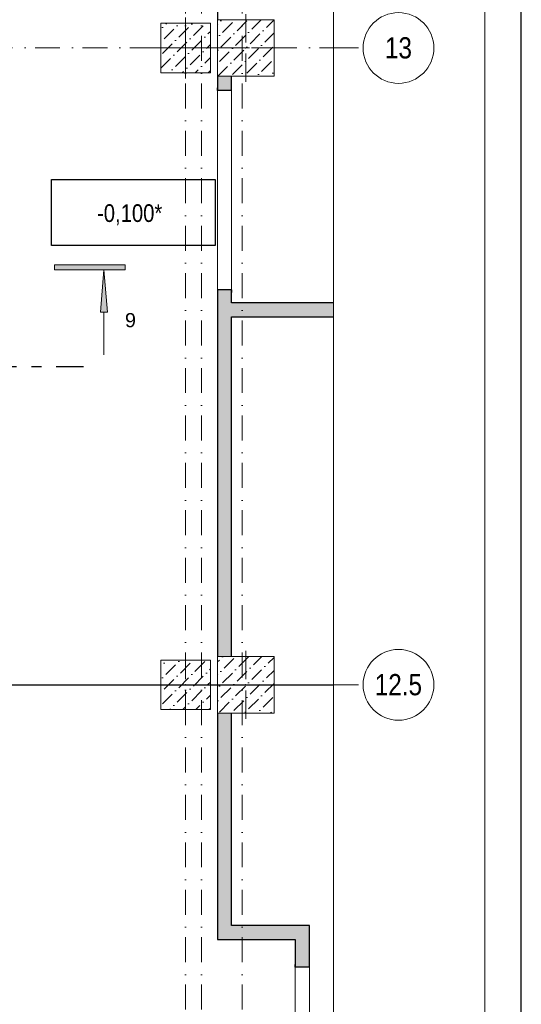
# Model space of a CAD drawing. Header units: millimetres. Extents: x -2890 to 117730, y -526 to 88572.
# Tile 62 of 65: x 110514 to 117608, y 57780 to 71696. Entities that reach past the tile are written whole.
import ezdxf
from ezdxf.xclip import XClip

# ---------------------------------------------------------------- set-up
doc = ezdxf.new("R2010")
doc.units = ezdxf.units.MM
doc.header["$MEASUREMENT"] = 0
doc.header["$XCLIPFRAME"] = 2
doc.set_wipeout_variables(frame=1)
for name, pattern in [('Wipeout_Contour', [1000, 0, -1000]), ('Штрих-Штриховая', [10.936111, 5.291667, -2.116667, 1.411111, -2.116667]), ('Штрихпунктирная', [6.702778, 3.527778, -1.763889, 0, -1.411111])]:
    doc.linetypes.add(name, pattern=pattern)
for name, color, linetype in [('2D - Кладочный', 7, 'Continuous'), ('Конструктив - Колонны', 7, 'Continuous'), ('Конструктив - Стены Внутр сущ.', 7, 'Continuous'), ('Маркер - Разрез', 7, 'Continuous'), ('Размер - Конструктив нов', 7, 'Continuous'), ('Чертеж и Рисунок', 7, 'Continuous'), ('Элемент Модели - Оси', 7, 'Continuous')]:
    doc.layers.add(name, color=color, linetype=linetype)
doc.styles.add('СГЕНЕРИР_СТИЛЬ_1', font='ARIALN.TTF')
doc.styles.add('СГЕНЕРИР_СТИЛЬ_5', font='arial.ttf')
pattern_1 = [(45, (-30913.9, 8296), (-183.84776, 183.84776), [195, -65, 0, -65]), (45, (-30890.9, 8502.82), (-183.84776, 183.84776), [195, -65, 0, -65])]

# ---------------------------------------------------------------- blocks, each defined once
blk = doc.blocks.new('Чертеж_4_5', base_point=(-404.87, 87.91))
at = {"layer": 'Размер - Конструктив нов', "color": 7, "linetype": 'Continuous', "lineweight": 15}
for p, q in [((1158.63, 717.91), (1157.46, 717.91)), ((1158.63, 627.91), (1157.46, 627.91))]:
    blk.add_line(p, q, dxfattribs=at)
at = {"layer": 'Элемент Модели - Оси', "color": 7, "linetype": 'Штрихпунктирная', "lineweight": 15}
for p, q in [((1157.46, 717.91), (1161.63, 717.91)), ((1157.46, 627.91), (1161.63, 627.91))]:
    blk.add_line(p, q, dxfattribs=at)
at = {"layer": 'Элемент Модели - Оси', "color": 7, "linetype": 'Continuous', "lineweight": 15}
for centre in [(1166.63, 717.91), (1166.63, 627.91)]:
    blk.add_circle(centre, 5, dxfattribs=at)
at = {"layer": 'Элемент Модели - Оси', "color": 7, "linetype": 'Continuous', "lineweight": 15, "char_height": 3, "attachment_point": 4, "style": 'СГЕНЕРИР_СТИЛЬ_1'}
for s, insert in [('\\A1;\\pt0;13', (1164.71, 717.91)), ('\\A1;\\pt0;12.5', (1163.27, 627.91))]:
    blk.add_mtext(s, dxfattribs=dict(at, insert=insert))

msp = doc.modelspace()

# ---------------------------------------------------------------- hatches: boundary and pattern name
at = {"layer": 'Конструктив - Стены Внутр сущ.', "linetype": 'Continuous', "lineweight": 15, "ltscale": 100}
for points in [[(113511.1, 70896), (113311.1, 70896), (113311.1, 70696.1), (113511.1, 70696.1)], [(113311.1, 62696), (113511.1, 62696), (113511.1, 67876.1), (113311.1, 67876.1)], [(113511.1, 67696.1), (113511.1, 67496.1), (114954, 67496.1), (114954, 67696.1)], [(113311.1, 58896), (113511.1, 58896), (113511.1, 61896), (113311.1, 61896)], [(113511.1, 58896), (113311.1, 58696), (113511.1, 58696)], [(113511.1, 58896), (113311.1, 58896), (113311.1, 58696)], [(113511.1, 58696), (114411.1, 58696), (114411.1, 58896), (113511.1, 58896)], [(114411.1, 58696), (114611.1, 58896), (114411.1, 58896)], [(114411.1, 58696), (114611.1, 58696), (114611.1, 58896)], [(114411.1, 58696), (114411.1, 58306), (114611.1, 58306), (114611.1, 58696)]]:
    msp.add_hatch(color=7, dxfattribs=at).paths.add_polyline_path(points)
at = {"layer": 'Маркер - Разрез', "linetype": 'Continuous', "lineweight": 5, "ltscale": 100}
for points in [[(112005.3, 68230.5), (111005.3, 68230.5), (111005.3, 68160.5), (112005.3, 68160.5)], [(111705.3, 68160.5), (111655.3, 67560.5), (111755.3, 67560.5)]]:
    msp.add_hatch(color=7, dxfattribs=at).paths.add_polyline_path(points)

# ---------------------------------------------------------------- linework, layer by layer
at = {"color": 7, "linetype": 'Continuous', "lineweight": 30, "ltscale": 100}
msp.add_line((117608, 5), (117608, 83105), dxfattribs=at)
at = {"layer": '2D - Кладочный', "color": 160, "linetype": 'Штрих-Штриховая', "lineweight": 30, "ltscale": 100}
msp.add_line((99002.7, 66796), (111415.5, 66796), dxfattribs=at)
at = {"layer": '2D - Кладочный', "color": 1, "linetype": 'Continuous', "lineweight": 30, "ltscale": 100, "flags": 128}
msp.add_lwpolyline([(110965.8, 69436.9), (113277, 69436.9), (113277, 68505.4), (110965.8, 68505.4)], close=True, dxfattribs=at)
at = {"layer": 'Конструктив - Стены Внутр сущ.', "color": 7, "linetype": 'Continuous', "lineweight": 30, "ltscale": 100}
for p, q in [((113311.1, 70696.1), (113311.1, 70733.1)), ((113396.1, 70696.1), (113311.1, 70696.1)), ((113511.1, 70696.1), (113396.1, 70696.1)), ((113511.1, 70696.1), (113511.1, 70733.1)), ((113311.1, 67876.1), (113311.1, 67839.1)), ((113396.1, 67876.1), (113311.1, 67876.1)), ((113511.1, 67876.1), (113396.1, 67876.1)), ((113511.1, 67876.1), (113511.1, 67839.1)), ((114411.1, 58306), (114411.1, 58343)), ((114496.1, 58306), (114411.1, 58306)), ((114611.1, 58306), (114496.1, 58306)), ((114611.1, 58306), (114611.1, 58343))]:
    msp.add_line(p, q, dxfattribs=at)
at = {"layer": 'Конструктив - Стены Внутр сущ.', "color": 7, "linetype": 'Continuous', "lineweight": 15, "ltscale": 100}
for p, q in [((113311.1, 70696.1), (113311.1, 67876.1)), ((113511.1, 67876.1), (113511.1, 70696.1)), ((114411.1, 58306), (114411.1, 56786)), ((114611.1, 56786), (114611.1, 58306))]:
    msp.add_line(p, q, dxfattribs=at)
at = {"layer": 'Конструктив - Стены Внутр сущ.', "color": 7, "linetype": 'Continuous', "lineweight": 30, "ltscale": 100, "flags": 128}
for points in [[(113311.1, 76486), (113311.1, 71696)], [(113311.1, 70896), (113311.1, 70696.1)], [(113511.1, 70696.1), (113511.1, 70896)], [(113311.1, 67876.1), (113311.1, 62696)], [(113511.1, 67696.1), (113511.1, 67876.1)], [(114954, 67696.1), (113511.1, 67696.1)], [(113511.1, 62696), (113511.1, 67496.1)], [(113511.1, 67496.1), (114954, 67496.1)], [(113311.1, 61896), (113311.1, 58696)], [(113511.1, 58896), (113511.1, 61896)], [(114411.1, 58896), (113511.1, 58896)], [(114611.1, 58896), (114411.1, 58896)], [(114611.1, 58306), (114611.1, 58896)], [(113311.1, 58696), (113511.1, 58696)], [(113511.1, 58696), (114411.1, 58696)], [(114411.1, 58696), (114411.1, 58306)]]:
    msp.add_lwpolyline(points, dxfattribs=at)
at = {"layer": 'Маркер - Разрез', "color": 7, "linetype": 'Continuous', "lineweight": 5, "ltscale": 100}
for p, q in [((111005.3, 68160.5), (111005.3, 68230.5)), ((111005.3, 68230.5), (112005.3, 68230.5)), ((112005.3, 68230.5), (112005.3, 68160.5)), ((112005.3, 68160.5), (111005.3, 68160.5)), ((111705.3, 67560.5), (111705.3, 66960.5))]:
    msp.add_line(p, q, dxfattribs=at)
at = {"layer": 'Маркер - Разрез', "color": 7, "linetype": 'Continuous', "lineweight": 5, "ltscale": 100, "flags": 128}
msp.add_lwpolyline([(111705.3, 68160.5), (111755.3, 67560.5), (111655.3, 67560.5)], close=True, dxfattribs=at)

# ---------------------------------------------------------------- block references
at = {"layer": 'Чертеж и Рисунок', "color": 7, "linetype": 'Continuous', "lineweight": 15, "ltscale": 100}
ref = msp.add_blockref('Чертеж_4_5', (-41278.7, 8296), dxfattribs=dict(at, xscale=100, yscale=100, zscale=100))
XClip(ref).set_block_clipping_path([(1157.4600279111, 170.6084698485), (1178.8521228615, 822.866965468)])

# ---------------------------------------------------------------- texts
at = {"layer": '2D - Кладочный', "color": 1, "linetype": 'Continuous', "lineweight": 30, "ltscale": 100, "insert": (112069.6, 68939.2), "char_height": 250, "attachment_point": 5, "style": 'СГЕНЕРИР_СТИЛЬ_1'}
msp.add_mtext('\\A1;-0,100*', dxfattribs=at)
at = {"layer": 'Маркер - Разрез', "color": 7, "linetype": 'Continuous', "lineweight": 0, "ltscale": 100, "insert": (112081.2, 67549.8), "char_height": 200, "attachment_point": 2, "style": 'СГЕНЕРИР_СТИЛЬ_5'}
msp.add_mtext('\\A1;\\pt0;9', dxfattribs=at)

# ---------------------------------------------------------------- wipeouts: each hides what was drawn before it
at = {"color": 254, "linetype": 'Wipeout_Contour', "lineweight": 0, "ltscale": 100}
for points in [[(112511.1, 70946), (113211.1, 70946), (113211.1, 71646), (112511.1, 71646)], [(112511.1, 61946), (113211.1, 61946), (113211.1, 62646), (112511.1, 62646)]]:
    msp.add_wipeout(points, dxfattribs=at).dxf.layer = 'Конструктив - Колонны'

# ---------------------------------------------------------------- next in the draw order: hatches: boundary and pattern name
at = {"layer": 'Конструктив - Колонны', "linetype": 'Continuous', "lineweight": 15, "ltscale": 100}
h = msp.add_hatch(dxfattribs=at)
h.set_pattern_fill('БЕТОН_01_0006', scale=100, style=0, pattern_type=2)
h.set_pattern_definition(pattern_1)
h.paths.add_polyline_path([(112511.1, 70946), (113211.1, 70946), (113211.1, 71646), (112511.1, 71646)])
h = msp.add_hatch(dxfattribs=at)
h.set_pattern_fill('БЕТОН_01_0006', scale=100, style=0, pattern_type=2)
h.set_pattern_definition(pattern_1)
h.paths.add_polyline_path([(112511.1, 61946), (113211.1, 61946), (113211.1, 62646), (112511.1, 62646)])

# ---------------------------------------------------------------- next in the draw order: linework, layer by layer
at = {"layer": 'Конструктив - Колонны', "color": 7, "linetype": 'Continuous', "lineweight": 0, "ltscale": 100}
for p, q in [((112861.1, 71376), (112861.1, 71726)), ((112781.1, 71296), (112431.1, 71296)), ((112941.1, 71296), (113291.1, 71296)), ((112861.1, 71216), (112861.1, 70866)), ((112861.1, 62376), (112861.1, 62726)), ((112781.1, 62296), (112431.1, 62296)), ((112861.1, 62216), (112861.1, 61866)), ((112941.1, 62296), (113291.1, 62296))]:
    msp.add_line(p, q, dxfattribs=at)
at = {"layer": 'Конструктив - Колонны', "color": 7, "linetype": 'Continuous', "lineweight": 15, "ltscale": 100, "flags": 128}
for points in [[(112511.1, 70946), (113211.1, 70946), (113211.1, 71646), (112511.1, 71646)], [(112511.1, 61946), (113211.1, 61946), (113211.1, 62646), (112511.1, 62646)]]:
    msp.add_lwpolyline(points, close=True, dxfattribs=at)
at = {"layer": 'Конструктив - Колонны', "color": 7, "linetype": 'Continuous', "lineweight": 0, "ltscale": 100}
for p in [(112861.1, 71296), (112861.1, 62296)]:
    msp.add_point(p, dxfattribs=at)
at = {"layer": 'Элемент Модели - Оси', "color": 7, "linetype": 'Штрихпунктирная', "lineweight": 15, "ltscale": 100}
for p, q in [((112861.1, 82191.7), (112861.1, 15620.8)), ((113086.1, 82191.7), (113086.1, 15620.8))]:
    msp.add_line(p, q, dxfattribs=at)

# ---------------------------------------------------------------- next in the draw order: wipeouts: each hides what was drawn before it
at = {"color": 254, "linetype": 'Wipeout_Contour', "lineweight": 0, "ltscale": 100}
for points in [[(113311.1, 70896), (114111.1, 70896), (114111.1, 71696), (113311.1, 71696)], [(113311.1, 61896), (114111.1, 61896), (114111.1, 62696), (113311.1, 62696)]]:
    msp.add_wipeout(points, dxfattribs=at).dxf.layer = 'Конструктив - Колонны'

# ---------------------------------------------------------------- next in the draw order: hatches: boundary and pattern name
at = {"layer": 'Конструктив - Колонны', "linetype": 'Continuous', "lineweight": 15, "ltscale": 100}
h = msp.add_hatch(dxfattribs=at)
h.set_pattern_fill('БЕТОН_01_0006', scale=100, style=0, pattern_type=2)
h.set_pattern_definition(pattern_1)
h.paths.add_polyline_path([(113311.1, 70896), (114111.1, 70896), (114111.1, 71696), (113311.1, 71696)])
h = msp.add_hatch(dxfattribs=at)
h.set_pattern_fill('БЕТОН_01_0006', scale=100, style=0, pattern_type=2)
h.set_pattern_definition(pattern_1)
h.paths.add_polyline_path([(113311.1, 61896), (114111.1, 61896), (114111.1, 62696), (113311.1, 62696)])

# ---------------------------------------------------------------- next in the draw order: linework, layer by layer
at = {"layer": '2D - Кладочный', "color": 160, "linetype": 'Continuous', "lineweight": 30, "ltscale": 100}
msp.add_line((103284.8, 62296), (114954, 62296), dxfattribs=at)
at = {"layer": 'Конструктив - Колонны', "color": 7, "linetype": 'Continuous', "lineweight": 0, "ltscale": 100}
for p, q in [((113711.1, 71376), (113711.1, 71776)), ((113631.1, 71296), (113231.1, 71296)), ((113791.1, 71296), (114191.1, 71296)), ((113711.1, 71216), (113711.1, 70816)), ((113711.1, 62376), (113711.1, 62776)), ((113631.1, 62296), (113231.1, 62296)), ((113711.1, 62216), (113711.1, 61816)), ((113791.1, 62296), (114191.1, 62296))]:
    msp.add_line(p, q, dxfattribs=at)
at = {"layer": 'Конструктив - Колонны', "color": 7, "linetype": 'Continuous', "lineweight": 15, "ltscale": 100, "flags": 128}
for points in [[(113311.1, 70896), (114111.1, 70896), (114111.1, 71696), (113311.1, 71696)], [(113311.1, 61896), (114111.1, 61896), (114111.1, 62696), (113311.1, 62696)]]:
    msp.add_lwpolyline(points, close=True, dxfattribs=at)
at = {"layer": 'Конструктив - Колонны', "color": 7, "linetype": 'Continuous', "lineweight": 0, "ltscale": 100}
for p in [(113711.1, 71296), (113711.1, 62296)]:
    msp.add_point(p, dxfattribs=at)
at = {"layer": 'Элемент Модели - Оси', "color": 7, "linetype": 'Штрихпунктирная', "lineweight": 15, "ltscale": 100}
for p, q in [((113661.1, 82191.7), (113661.1, 15620.8)), ((3470.8, 71296), (114954, 71296)), ((3470.8, 62296), (114954, 62296))]:
    msp.add_line(p, q, dxfattribs=at)

doc.saveas('drawing.dxf')
